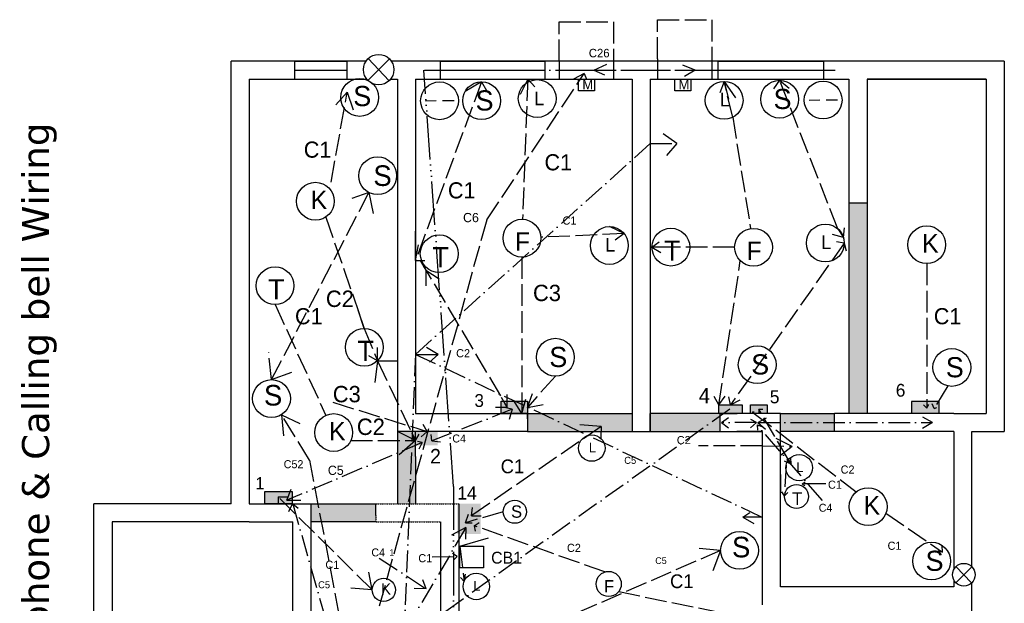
# Model space of a CAD drawing. Header units: inches. Extents: x -308 to 1342, y -989 to 4114.
# Tile 2 of 2: x -307 to 239, y -499 to -176. Entities that reach past the tile are written whole.
import ezdxf

# ---------------------------------------------------------------- set-up
doc = ezdxf.new("R2010")
doc.units = ezdxf.units.IN
doc.header["$MEASUREMENT"] = 0
for name, pattern in [('ACAD_ISO02W100', [15, 12, -3]), ('ACAD_ISO06W100', [36, 24, -3, 0, -3, 0, -3, 0, -3]), ('ACAD_ISO10W100', [18, 12, -3, 0, -3]), ('HIDDEN2', [0.1875, 0.125, -0.0625])]:
    doc.linetypes.add(name, pattern=pattern)

msp = doc.modelspace()

# ---------------------------------------------------------------- hatches: boundary and pattern name
for color, points in [(3, [(162.53, -277.77), (152.53, -277.77), (152.53, -346.27), (152.53, -394.27), (162.53, -394.27), (162.53, -346.27)]), (3, [(32.53, -394.27), (-25.47, -394.27), (-25.47, -397.19), (-25.47, -404.27), (32.53, -404.27)]), (3, [(80.98, -394.27), (42.53, -394.27), (42.44, -404.27), (80.98, -404.27)]), (3, [(144.53, -394.27), (114.53, -394.27), (114.53, -404.27), (144.53, -404.27)]), (3, [(-87.47, -418.04), (-87.47, -404.27), (-97.47, -404.27), (-97.47, -418.27), (-97.47, -444.27), (-87.47, -444.27)]), (8, [(-75.21, -404.22), (-87.47, -404.22), (-87.47, -411.96), (-75.21, -411.96)]), (3, [(-109.47, -444.27), (-145.47, -444.27), (-145.47, -454.27), (-109.47, -454.27), (-109.47, -450.78)]), (8, [(-51.43, -444.26), (-64.22, -444.26), (-64.22, -460.98), (-51.43, -460.98)])]:
    msp.add_hatch(color=color).paths.add_polyline_path(points)
at = {"linetype": 'ACAD_ISO02W100'}
for points in [[(-25.47, -387.55), (-40.07, -387.55), (-40.07, -394.27), (-25.47, -394.27)], [(93.39, -389.44), (80.57, -389.44), (80.57, -394.27), (93.39, -394.27)], [(107.16, -389.44), (97.96, -389.44), (97.96, -394.27), (107.16, -394.27)], [(202.46, -387.79), (187.03, -387.79), (187.03, -394.15), (202.46, -394.15)], [(-155.65, -437.78), (-171.08, -437.78), (-171.08, -444.13), (-155.65, -444.13)]]:
    msp.add_hatch(color=252, dxfattribs=at).paths.add_polyline_path(points)

# ---------------------------------------------------------------- linework, layer by layer
for p, q in [((-7.91, -199.27), (-7.91, -177.52)), ((-7.91, -177.52), (22.15, -177.52)), ((22.15, -177.52), (22.15, -199.27)), ((46.57, -198.06), (46.57, -176.32)), ((46.57, -176.32), (76.64, -176.32)), ((76.64, -176.32), (76.64, -198.06)), ((-50.87, -210.69), (-87.47, -309.66)), ((-50.87, -210.69), (-60, -216.03)), ((-50.87, -210.69), (-48.09, -215.44)), ((-25.31, -209.27), (-29.57, -217.7)), ((-25.31, -209.27), (-28.16, -286.79)), ((-25.31, -209.27), (-21.42, -213.46)), ((83.41, -210.49), (81.09, -216.72)), ((88.16, -230.3), (83.41, -210.49)), ((83.41, -210.49), (85.78, -220.39)), ((83.41, -210.49), (89.65, -219.52)), ((114.12, -209.87), (110.78, -214.62)), ((146.36, -292.09), (114.12, -209.87)), ((114.12, -209.87), (119.4, -214.21)), ((-134.23, -266.35), (-125.25, -216.43)), ((88.16, -230.3), (98.05, -291.95)), ((-137.18, -285.6), (-115.82, -347.19)), ((-87.47, -309.66), (-87.47, -293.3)), ((-87.47, -305.87), (-87.47, -293.3)), ((28.01, -294.72), (19.88, -290.85)), ((146.36, -292.09), (149.44, -296.85)), ((149.44, -296.85), (150.05, -291.59)), ((-87.47, -309.66), (-87.47, -296.77)), ((28.01, -294.72), (-18.09, -296.79)), ((28.01, -294.72), (23.12, -298.39)), ((43.47, -302.21), (47.49, -299.28)), ((149.44, -296.85), (143.47, -295.24)), ((149.91, -299.95), (145.67, -299.33)), ((-87.47, -309.66), (-85.81, -300.95)), ((50.08, -302.21), (43.47, -302.21)), ((43.47, -302.21), (48.32, -305.23)), ((89.24, -302.29), (50.08, -302.21)), ((149.91, -299.95), (86.98, -389.44)), ((149.91, -299.95), (149.24, -303.63)), ((149.91, -299.95), (150.93, -304.3)), ((-87.47, -309.66), (-82.26, -309.66)), ((-84.86, -309.66), (-36.63, -390.92)), ((-28.55, -307.73), (-28.55, -394.27)), ((80.57, -389.44), (92.36, -309.75)), ((-83.15, -312.54), (-81.7, -314.98)), ((-81.7, -314.98), (-81.7, -323.66)), ((-81.7, -314.98), (-74.32, -319.69)), ((195.57, -311.35), (195.57, -387.76)), ((-165.22, -334.07), (-137.1, -395.35)), ((-115.82, -347.19), (-119.28, -337.2)), ((-115.82, -347.19), (-108.58, -365.22)), ((-108.58, -365.22), (-108.42, -357.72)), ((-108.58, -365.22), (-113.33, -362.42)), ((-108.58, -365.22), (-110.34, -379.57)), ((-108.58, -365.22), (-87.47, -409.25)), ((-108.58, -365.22), (-97.47, -365.22)), ((-10.03, -373.65), (-25.47, -390.91)), ((207.27, -379.08), (199.71, -391.56)), ((-36.63, -390.92), (-39.84, -385.5)), ((-36.63, -390.92), (-36.63, -383.82)), ((-28.55, -394.27), (-26.34, -386.33)), ((-25.47, -390.91), (-22.77, -383.33)), ((80.57, -389.44), (77.81, -384.86)), ((80.57, -389.44), (83.93, -384.66)), ((86.98, -389.44), (86.06, -385.06)), ((86.98, -389.44), (92.26, -386.71)), ((-133.24, -388.12), (-80.95, -404.27)), ((-36.63, -390.92), (-43.17, -390.92)), ((-28.55, -394.27), (-32.77, -387.55)), ((-25.47, -390.91), (-16.84, -389.26)), ((119.07, -419.96), (102.56, -391.85)), ((102.56, -391.85), (102.56, -394.27)), ((102.56, -391.85), (104.85, -391.85)), ((195.71, -391.28), (193.76, -389.45)), ((195.57, -387.76), (195.71, -391.28)), ((195.64, -391.21), (196.83, -389.28)), ((199.71, -391.56), (198.65, -389.03)), ((199.71, -391.56), (201.19, -390.94)), ((100.07, -394.27), (99.03, -393.34)), ((99.03, -393.34), (100.13, -393.4)), ((99.03, -393.34), (99.14, -393.98)), ((100.07, -394.27), (156.57, -437.77)), ((-80.95, -404.27), (-83.15, -400.42)), ((-87.47, -409.25), (-97.47, -404.27)), ((-87.47, -409.25), (-89.36, -407.47)), ((-87.47, -409.25), (-89.3, -405.42)), ((-87.47, -409.25), (-89.3, -405.42)), ((-87.47, -409.25), (-85.37, -405.81)), ((-80.95, -404.27), (-84.38, -407.27)), ((-123.23, -409.25), (-87.47, -409.25)), ((-87.47, -409.25), (-97.47, -418.04)), ((120.55, -422.39), (120.25, -418.7)), ((117.78, -422.88), (116.83, -439.89)), ((120.55, -422.39), (116.86, -420.78)), ((119.07, -419.96), (120.55, -422.39)), ((126.53, -433.22), (128.2, -432.12)), ((139.74, -433.29), (126.53, -433.22)), ((126.53, -433.22), (128.01, -434.24)), ((116.83, -439.89), (115.44, -437.77)), ((116.83, -439.89), (118.63, -438.09)), ((173.02, -449.45), (204.28, -471.13)), ((204.28, -471.13), (204.13, -467.33)), ((204.28, -471.13), (201.92, -470.5))]:
    msp.add_line(p, q, dxfattribs=at)
for p, q in [((-189.47, -444.27), (-189.47, -199.27)), ((-114.88, -199.27), (-189.47, -199.27)), ((238.53, -199.27), (-100.84, -199.27)), ((238.53, -199.27), (238.53, -251.76)), ((-179.47, -209.27), (-114.46, -209.27)), ((-179.47, -209.27), (-179.47, -444.27)), ((-179.47, -209.27), (-114.46, -209.27)), ((-101.27, -209.27), (-97.47, -209.27)), ((-101.27, -209.27), (-97.47, -209.27)), ((-97.47, -209.27), (-97.47, -404.27)), ((-87.47, -209.27), (32.53, -209.27)), ((-87.47, -209.27), (-87.47, -384.27)), ((-87.47, -209.27), (-87.47, -384.27)), ((-87.47, -209.27), (32.53, -209.27)), ((32.53, -209.27), (32.53, -384.27)), ((32.53, -209.27), (32.53, -219.27)), ((42.53, -209.27), (152.53, -209.27)), ((42.53, -209.27), (42.53, -384.27)), ((87.53, -209.27), (97.53, -209.27)), ((152.53, -209.27), (152.53, -346.27)), ((162.53, -209.27), (228.53, -209.27)), ((228.53, -209.27), (162.53, -209.27)), ((162.53, -209.27), (162.53, -346.27)), ((228.53, -209.27), (228.53, -394.27)), ((238.53, -209.27), (238.53, -404.27)), ((-97.47, -362.49), (-97.47, -362.49)), ((-87.47, -394.27), (-25.47, -394.27)), ((90.64, -394.27), (80.98, -394.27)), ((80.98, -394.27), (80.98, -404.27)), ((114.53, -394.27), (90.64, -394.27)), ((114.53, -394.27), (104.53, -394.27)), ((114.53, -490.27), (114.53, -394.27)), ((210.53, -394.27), (144.53, -394.27)), ((144.53, -404.27), (144.53, -394.27)), ((210.53, -394.27), (228.53, -394.27)), ((-87.47, -409.25), (-87.13, -407.97)), ((-80.95, -404.27), (-81.82, -405.03)), ((80.98, -404.27), (104.53, -404.27)), ((104.53, -404.27), (90.46, -404.27)), ((104.53, -404.27), (104.53, -499.21)), ((210.53, -404.27), (144.53, -404.27)), ((210.53, -404.27), (210.53, -480.64)), ((220.53, -404.27), (238.53, -404.27)), ((220.53, -479.13), (220.53, -404.27)), ((-97.47, -418.04), (-97.47, -418.27)), ((114.53, -428.17), (114.53, -438.17)), ((-189.47, -444.27), (-265.47, -444.27)), ((-265.47, -962.27), (-265.47, -444.27)), ((-179.47, -444.27), (-155.47, -444.27)), ((-155.47, -444.27), (-145.47, -444.27)), ((-145.47, -444.27), (-145.47, -522.78)), ((-109.47, -450.78), (-109.47, -444.27)), ((-63.47, -444.27), (-63.47, -486.78)), ((-109.47, -450.78), (-109.47, -450.78)), ((-63.47, -450.78), (-63.47, -522.78)), ((-179.47, -454.27), (-255.47, -454.27)), ((-255.47, -454.27), (-255.47, -536.27)), ((-179.47, -454.27), (-189.47, -454.27)), ((-179.47, -454.27), (-155.47, -454.27)), ((-155.47, -531.56), (-155.47, -454.27)), ((-73.47, -522.78), (-73.47, -454.27)), ((210.53, -490.27), (114.53, -490.27)), ((210.53, -486.45), (210.53, -490.27)), ((220.53, -688.95), (220.53, -487.96)), ((104.53, -492), (104.53, -500.27))]:
    msp.add_line(p, q)
at = {"color": 3, "linetype": 'ByBlock'}
for p, q in [((-125.25, -199.27), (-154.52, -199.27)), ((-154.52, -199.27), (-154.52, -209.27)), ((-125.25, -209.27), (-125.25, -199.27)), ((-73.87, -199.27), (-73.87, -209.27)), ((-15.63, -209.27), (-15.63, -199.27)), ((79.87, -199.27), (79.87, -209.27)), ((138.56, -209.27), (138.56, -199.27)), ((-154.52, -209.27), (-125.25, -209.27)), ((-73.87, -209.27), (-44.59, -209.27)), ((-44.9, -209.27), (-15.63, -209.27)), ((79.87, -209.27), (109.15, -209.27)), ((109.28, -209.27), (138.56, -209.27)), ((42.44, -404.27), (42.53, -394.27)), ((-97.47, -418.27), (-97.47, -444.27)), ((-87.47, -418.04), (-87.47, -444.27)), ((-145.47, -444.27), (-109.47, -444.27)), ((-109.47, -454.27), (-145.47, -454.27))]:
    msp.add_line(p, q, dxfattribs=at)
at = {"color": 3}
for p, q in [((-154.52, -199.27), (-125.25, -199.27)), ((-73.87, -199.27), (-15.63, -199.27)), ((79.87, -199.27), (138.15, -199.27)), ((-154.52, -204.27), (-125.25, -204.27)), ((-73.87, -204.27), (-15.63, -204.27)), ((79.9, -204.27), (138.15, -204.27)), ((-154.52, -209.27), (-125.25, -209.27)), ((152.53, -277.77), (162.53, -277.77)), ((152.53, -277.77), (152.53, -346.27)), ((162.53, -277.77), (162.53, -346.27)), ((152.53, -346.27), (152.53, -394.27)), ((162.53, -346.27), (162.53, -394.27)), ((-97.47, -376.71), (-97.47, -376.71)), ((-25.47, -394.27), (32.53, -394.27)), ((80.98, -394.27), (42.53, -394.27)), ((114.53, -394.27), (144.53, -394.27)), ((-87.47, -404.27), (-97.47, -404.27)), ((-97.47, -404.27), (-97.47, -418.27)), ((-87.47, -418.04), (-87.47, -404.27)), ((-25.47, -404.27), (32.53, -404.27)), ((42.44, -404.27), (80.98, -404.27)), ((144.53, -404.27), (114.53, -404.27))]:
    msp.add_line(p, q, dxfattribs=at)
at = {"color": 0}
for p, q in [((-101.88, -198), (-113.84, -209.95)), ((-113.72, -197.88), (-102, -210.07)), ((-81.87, -221.2), (-76, -221.12)), ((-66.11, -221.2), (-72.45, -221.2)), ((130.49, -220.79), (136.36, -220.71)), ((146.25, -220.79), (139.91, -220.79)), ((-87.47, -276.93), (-87.47, -309.66)), ((-62.98, -467.74), (-47.04, -463.15)), ((220.52, -479.12), (211.66, -487.98)), ((211.74, -479.03), (220.43, -488.07))]:
    msp.add_line(p, q, dxfattribs=at)
at = {"color": 3, "linetype": 'ACAD_ISO02W100'}
for p, q in [((-73.87, -199.27), (-15.63, -199.27)), ((11.23, -204.22), (18.41, -201)), ((67.41, -204.22), (60.46, -201.54)), ((79.9, -199.27), (138.15, -199.27)), ((-48.02, -287.2), (5.88, -206.04)), ((5.88, -206.04), (0, -209.27)), ((5.88, -206.04), (7.24, -209.27)), ((11.23, -204.22), (67.41, -204.22)), ((11.23, -204.22), (17.2, -206.89)), ((67.41, -204.22), (61.56, -207.72)), ((-167.2, -375.59), (-113.25, -271.99)), ((-113.25, -271.99), (-122.76, -275.39)), ((-113.25, -271.99), (-110.9, -283.68)), ((-48.02, -287.2), (-117.12, -535.36)), ((-167.2, -375.59), (-168.76, -360.47)), ((-167.2, -375.59), (-154.81, -371.02)), ((-146.2, -420.09), (-161.7, -394.98)), ((-161.7, -394.98), (-160.62, -406.64)), ((-161.7, -394.98), (-151.46, -399.87)), ((-146.2, -420.09), (-124.13, -535.36)), ((81.47, -470.11), (-40.66, -523.3)), ((81.47, -470.11), (68.15, -468.85)), ((81.47, -470.11), (76.61, -483.04))]:
    msp.add_line(p, q, dxfattribs=at)
at = {"color": 0, "linetype": 'ACAD_ISO02W100'}
for p, q in [((-7.91, -199.27), (-7.91, -209.27)), ((22.15, -199.27), (22.15, -209.27)), ((46.57, -198.06), (46.57, -209.27)), ((76.64, -198.06), (76.64, -209.27)), ((-125.25, -216.43), (-131.51, -223.53)), ((-125.25, -216.43), (-122.03, -226.26)), ((15.4, -401.53), (-56.51, -450.97)), ((15.4, -401.53), (2.89, -400.49)), ((15.4, -401.53), (15.1, -408.06)), ((120.99, -412.58), (112.15, -408.18)), ((104.53, -412.25), (69.21, -412.17)), ((104.53, -412.25), (120.99, -412.58)), ((120.99, -412.58), (114.53, -417.54)), ((-111.43, -491.99), (-163.58, -440.48)), ((-163.58, -440.48), (-163.58, -444.27)), ((-163.58, -440.48), (-158.18, -440.48)), ((-56.51, -450.97), (-55.83, -446.38)), ((104.53, -445.45), (104.53, -445.45)), ((-38.93, -448.7), (-59.8, -454.76)), ((-59.8, -454.76), (-58.2, -450.13)), ((-56.51, -450.97), (-51.07, -451.02)), ((-59.8, -454.76), (-56.1, -454.79)), ((-54.98, -456.43), (-52.25, -454.72)), ((17.43, -482.03), (-54.98, -456.43)), ((-54.98, -456.43), (-54.39, -459.44)), ((-62.98, -467.74), (-60.56, -487.24)), ((-78.3, -473.65), (-64.37, -473.53)), ((-64.37, -473.53), (-66.92, -471.8)), ((-64.37, -473.53), (-66.38, -475.43)), ((-111.43, -491.99), (-113.28, -482.15)), ((-60.56, -487.24), (-62.48, -485.11)), ((-60.56, -487.24), (-59.76, -483.27)), ((-111.43, -491.99), (-123.24, -490.96)), ((25.05, -492.9), (92.59, -506.73))]:
    msp.add_line(p, q, dxfattribs=at)
at = {"color": 163, "linetype": 'ACAD_ISO06W100', "lineweight": 25}
for p, q in [((-66.38, -434.69), (-82.86, -204.31)), ((-82.5, -204.28), (144.88, -204.28)), ((-66.38, -434.69), (-66.38, -532.6))]:
    msp.add_line(p, q, dxfattribs=at)
at = {"color": 0, "linetype": 'ACAD_ISO10W100', "lineweight": 25}
for p, q in [((57.27, -244.91), (49.66, -239.42)), ((42.53, -244.91), (57.27, -244.91)), ((57.27, -244.91), (51.44, -251.51)), ((-74.96, -361.62), (-81.4, -357.7)), ((-87.47, -361.62), (-74.96, -361.62)), ((-74.96, -361.62), (-79.72, -365.82))]:
    msp.add_line(p, q, dxfattribs=at)
at = {"color": 57, "linetype": 'ACAD_ISO10W100'}
for q in [(42.53, -244.91), (104.53, -451.74)]:
    msp.add_line((-87.47, -361.62), q, dxfattribs=at)
at = {"color": 57, "linetype": 'ACAD_ISO10W100', "lineweight": 30}
msp.add_line((-87.47, -361.62), (-94.6, -536.46), dxfattribs=at)
at = {"linetype": 'ByBlock'}
for p, q in [((-87.47, -384.27), (-87.47, -394.27)), ((32.53, -384.27), (32.53, -404.21)), ((42.53, -384.27), (42.44, -404.27)), ((-87.47, -394.27), (-25.47, -394.27)), ((-25.47, -394.27), (-25.47, -404.27)), ((-25.47, -397.19), (-25.47, -394.27)), ((-25.47, -404.27), (-87.47, -404.27)), ((32.53, -404.21), (42.44, -404.26))]:
    msp.add_line(p, q, dxfattribs=at)
at = {"color": 1, "linetype": 'ACAD_ISO10W100'}
for p, q in [((86.49, -391.94), (-121.78, -540.18)), ((-33.89, -391.93), (-78.47, -409.43)), ((-33.89, -391.93), (-38.33, -390.92)), ((-33.89, -391.93), (-35.56, -397.6)), ((81.96, -399.29), (85.79, -396.54)), ((101.27, -399.3), (98.25, -397.62)), ((102, -399.3), (106.93, -396.65)), ((198.82, -399.3), (193.51, -396.34)), ((101.27, -399.3), (81.96, -399.29)), ((81.96, -399.29), (85.79, -402.3)), ((101.27, -399.3), (97.98, -402.3)), ((137.84, -442.5), (101.71, -400.66)), ((101.71, -400.66), (101.82, -403.46)), ((101.71, -400.66), (104.85, -401.74)), ((102, -399.3), (198.82, -399.3)), ((102, -399.3), (106.38, -403.04)), ((198.82, -399.3), (193.2, -402.57)), ((-78.47, -409.43), (-78.83, -405.91)), ((-83.86, -410.4), (-158.62, -442.33)), ((-83.86, -410.4), (-86.32, -409.87)), ((-83.86, -410.4), (-85.65, -414.08)), ((-78.47, -409.43), (-73.57, -409.96)), ((-158.62, -442.33), (-156.22, -436.21)), ((-158.62, -442.33), (-151.03, -442.33)), ((-155.63, -444.1), (-157.72, -448.67)), ((-155.47, -444.27), (-128.62, -538.08)), ((-155.47, -444.27), (-152.35, -446.77)), ((-59.51, -457.5), (-110.89, -544.48)), ((-59.51, -457.5), (-67.45, -461.7)), ((-59.51, -457.5), (-59.86, -463.87)), ((-107.65, -474.39), (-81.63, -491.36)), ((-81.63, -491.36), (-83.39, -486.44)), ((-81.63, -491.36), (-88.19, -491.24))]:
    msp.add_line(p, q, dxfattribs=at)
at = {"linetype": 'HIDDEN2'}
for p, q in [((-109.47, -444.27), (-63.47, -444.27)), ((-109.47, -450.78), (-109.47, -454.27)), ((-109.47, -454.27), (-73.47, -454.27))]:
    msp.add_line(p, q, dxfattribs=at)
at = {"color": 0, "linetype": 'ACAD_ISO10W100'}
for p, q in [((93.82, -451.74), (97.7, -449.06)), ((104.53, -451.74), (93.82, -451.74)), ((93.82, -451.74), (99.93, -455.24))]:
    msp.add_line(p, q, dxfattribs=at)
at = {"color": 0}
for points in [[(2.79, -209.27), (11.7, -209.27), (11.7, -215.72), (2.79, -215.72)], [(56.07, -209.27), (64.97, -209.27), (64.97, -215.72), (56.07, -215.72)], [(-25.47, -394.27), (-40.07, -394.27), (-40.07, -387.55), (-25.47, -387.55)], [(93.39, -394.27), (80.57, -394.27), (80.57, -389.44), (93.39, -389.44)], [(97.96, -389.44), (107.16, -389.44), (107.16, -394.27), (97.96, -394.27)], [(187.06, -394.11), (202.48, -394.11), (202.48, -387.76), (187.06, -387.76)], [(80.98, -394.27), (90.64, -394.27), (90.64, -394.27), (80.98, -394.27)], [(-171.06, -444.1), (-155.63, -444.1), (-155.63, -437.75), (-171.06, -437.75)], [(-62.98, -467.74), (-49.82, -467.74), (-49.82, -479.79), (-62.98, -479.79)]]:
    msp.add_lwpolyline(points, close=True, dxfattribs=at)
for centre, radius in [((-107.86, -203.97), 8.45), ((-118.37, -219.37), 10.47), ((-74.14, -221.2), 10.47), ((-50.87, -221.16), 10.47), ((-20.07, -219.98), 10.47), ((83.41, -220.96), 10.47), ((114.12, -220.35), 10.47), ((138.22, -220.79), 10.47), ((-108.41, -262.7), 10.47), ((-142.89, -276.82), 10.47), ((-28.55, -297.26), 10.47), ((19.88, -301.32), 10.47), ((53.94, -302.21), 10.47), ((99.71, -302.29), 10.47), ((139.44, -299.95), 10.47), ((195.57, -300.88), 10.47), ((-74.32, -305.87), 10.47), ((-165.22, -323.59), 10.47), ((-115.82, -357.66), 10.47), ((-10.03, -363.18), 10.47), ((101.73, -367.3), 10.47), ((209.48, -368.84), 10.47), ((-167.2, -386.06), 10.47), ((-132.74, -404.86), 10.47), ((10.13, -413.44), 7.33), ((124.96, -424.31), 7.33), ((123.47, -440.26), 6.65), ((163.16, -445.9), 10.47), ((-32.51, -448.7), 6.42), ((91.95, -470.11), 10.47), ((198.27, -476.01), 10.47), ((216.09, -483.55), 6.27), ((-53.8, -490.06), 7.33), ((19.49, -488.69), 6.97), ((-105.01, -491.99), 6.42)]:
    msp.add_circle(centre, radius, dxfattribs=at)

# ---------------------------------------------------------------- texts
at = {"color": 3, "linetype": 'ACAD_ISO02W100', "attachment_point": 1}
for s, insert, char_height, width in [('C26', (8.49, -192.46), 4.685, 2627.9136), ('C6', (-61.12, -283.3), 5.115, 117.6106), ('C52', (-160.43, -420.17), 4.442, 102.1467), ('C5', (45.27, -473.91), 3.719, 85.0461)]:
    msp.add_mtext(s, dxfattribs=dict(at, insert=insert, char_height=char_height, width=width))
at = {"linetype": 'ACAD_ISO02W100', "attachment_point": 1}
for s, insert, char_height, width in [('{\\C3;M}', (4.95, -209.66), 5.293, 141.5712), ('{\\C3;M}', (58.23, -209.66), 5.293, 141.5712), ('{\\C1;4}', (69.34, -380.21), 8.458, 193.4143), ('{\\C1;5}', (108.68, -381.45), 7.241, 149.8163), ('{\\C1;6}', (178.46, -377.9), 7.107, 165.8124)]:
    msp.add_mtext(s, dxfattribs=dict(at, insert=insert, char_height=char_height, width=width))
at = {"color": 0, "attachment_point": 1}
for s, insert, char_height, width in [('S', (-121.92, -213), 11.16, 236.1352), ('S', (-54.21, -215.44), 11.16, 236.1352), ('L', (-21.74, -216.07), 7.6, 178.1721), ('L', (81.09, -216.72), 7.6, 178.1721), ('S', (110.78, -214.62), 11.16, 236.1352), ('C1', (-149.32, -243.77), 8.935, 202.8722), ('C1', (-16.04, -250.78), 8.935, 202.8722), ('{\\C3;S}', (-110.81, -256.95), 11.401, 239.632), ('C1', (-69.51, -266.32), 8.935, 202.8722), ('K', (-145.47, -270.93), 10.27, 207.0976), ('C1', (-6.04, -285.26), 4.505, 102.2746), ('F', (-32.36, -294.09), 10.15, 219.5912), ('L', (17.56, -297.08), 7.6, 178.1721), ('T', (50.08, -298.58), 11.19, 209.8641), ('F', (95.9, -299.13), 10.15, 219.5912), ('L', (137.11, -295.71), 7.6, 178.1721), ('K', (193, -294.99), 10.27, 207.0976), ('T', (-78.17, -302.24), 11.19, 209.8641), ('T', (-169.08, -319.96), 11.19, 209.8641), ('C2', (-137.08, -326.27), 9.077, 185.1857), ('C3', (-22.41, -323.05), 9.057, 194.4169), ('C1', (-154.2, -336), 8.935, 202.8722), ('C1', (199.5, -336), 8.935, 202.8722), ('T', (-119.68, -354.03), 11.19, 209.8641), ('C2', (-64.97, -358.71), 4.5, 91.8149), ('S', (-13.38, -357.46), 11.16, 236.1352), ('S', (98.39, -361.57), 11.16, 236.1352), ('S', (206.14, -363.12), 11.16, 236.1352), ('{\\C3;S}', (-171.39, -378.52), 11.401, 239.632), ('C3', (-133.24, -379.06), 9.057, 194.4169), ('C2', (-119.92, -397.13), 9.077, 185.1857), ('K', (-135.31, -398.98), 10.27, 207.0976), ('C2', (57.22, -406.79), 4.5, 91.8149), ('{\\C1;2}', (-79.39, -413.94), 8.021, 174.3336), ('L', (8.5, -410.47), 5.32, 124.6675), ('C1', (-40.31, -419.78), 7.619, 172.9933), ('L', (123.34, -421.35), 5.32, 124.6675), ('C2', (147.91, -423.11), 4.5, 91.8149), ('{\\C1;14}', (-64.34, -434.69), 7.265, 162.0266), ('C1', (140.91, -431.47), 4.505, 102.2746), ('T', (121.02, -437.95), 7.11, 133.2206), ('K', (160.59, -440.01), 10.27, 207.0976), ('S', (-34.56, -445.19), 6.84, 144.7997), ('{\\C3;S}', (87.75, -462.57), 11.401, 239.632), ('C2', (-3.6, -466.47), 4.5, 91.8149), ('C1', (173.9, -465.28), 4.505, 102.2746), ('C1', (-85.92, -472.18), 4.505, 102.2746), ('{\\C4;CB1}', (-45.6, -470.87), 6.578, 1079.263), ('S', (194.93, -470.29), 11.16, 236.1352), ('C1', (-137.35, -475.81), 4.505, 102.2746), ('C1', (53.46, -483.38), 7.619, 172.9933), ('K', (-106.58, -488.38), 6.3, 126.9937), ('L', (-55.42, -487.09), 5.32, 124.6675), ('F', (16.96, -486.58), 6.75, 146.0875)]:
    msp.add_mtext(s, dxfattribs=dict(at, insert=insert, char_height=char_height, width=width))
at = {"color": 57, "linetype": 'ACAD_ISO10W100', "lineweight": 30, "insert": (-305.32, -661.74), "char_height": 14.9962, "width": 590.625, "attachment_point": 1, "rotation": 90}
msp.add_mtext('{\\fVerdana|b0|i0|c0|p34;\\C256;Cable TV, Telephone & Calling bell Wiring}', dxfattribs=at)
at = {"insert": (-54.84, -383.6), "char_height": 7.075, "width": 137.9247, "attachment_point": 1}
msp.add_mtext('{\\C1;3}', dxfattribs=at)
at = {"color": 1, "linetype": 'ACAD_ISO10W100', "attachment_point": 1}
for s, insert, char_height, width in [('C4', (-67.07, -405.95), 4.411, 96.9541), ('C5', (28.11, -418.3), 3.889, 85.0822), ('C5', (-136, -423.19), 5.138, 112.3996), ('C4', (135.79, -444.29), 4.411, 96.9541), ('C4', (-111.9, -469.01), 4.411, 96.9541), ('C5', (-141.4, -487.19), 3.889, 85.0822)]:
    msp.add_mtext(s, dxfattribs=dict(at, insert=insert, char_height=char_height, width=width))
at = {"color": 0, "linetype": 'ACAD_ISO02W100', "insert": (-176.13, -429.56), "char_height": 6.748, "width": 137.7686, "attachment_point": 1}
msp.add_mtext('{\\C1;1}', dxfattribs=at)
at = {"color": 4, "linetype": 'ACAD_ISO02W100', "lineweight": 25, "insert": (-101.93, -469.53), "char_height": 3.53, "width": 76.254, "attachment_point": 1}
msp.add_mtext('1', dxfattribs=at)

doc.saveas('drawing.dxf')
